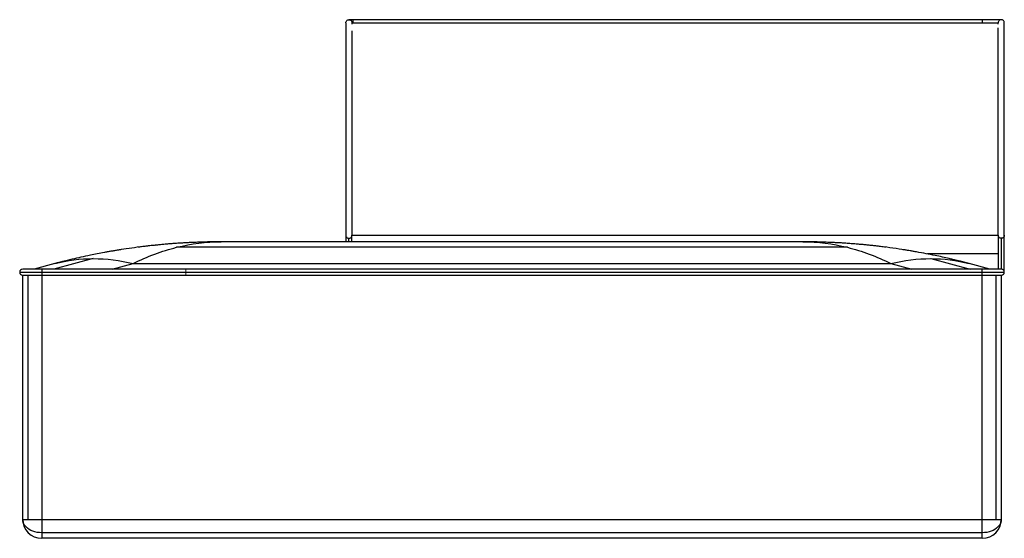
# Model space of a CAD drawing. Header units: millimetres. Extents: x 4806 to 6104, y 0 to 684.
import ezdxf

# ---------------------------------------------------------------- set-up
doc = ezdxf.new("R2010")
doc.units = ezdxf.units.MM

msp = doc.modelspace()

# ---------------------------------------------------------------- linework, layer by layer
at = {"color": 7, "linetype": 'Continuous', "lineweight": 25}
for p, q in [((6100, 684), (5240, 684)), ((5244, 680), (6096, 680)), ((5245, 684), (5245, 680)), ((6075, 684), (6075, 680)), ((5025.2, 389.7), (5025, 389.7)), ((5838.6, 391), (5071.4, 391)), ((5236, 399.7), (5236, 391)), ((5240, 391), (5240, 395.7)), ((5244, 391), (5244, 399.7)), ((5244, 399.7), (6096, 399.7)), ((6096, 399.7), (6096, 355)), ((6100, 395.7), (6100, 355)), ((6104, 351), (6104, 399.7)), ((4975.1, 385.5), (4960.9, 383.8)), ((4984.1, 386.5), (4984.7, 386.6)), ((5897.1, 383.8), (5012.9, 383.8)), ((5949.1, 383.8), (5939.7, 385)), ((4903, 368.9), (4851, 355)), ((4864.8, 365.5), (4852.4, 362.3)), ((6096, 375), (6002.7, 375)), ((6007, 368.9), (6059, 355)), ((6057.6, 362.3), (6043.4, 366)), ((4806, 351), (6104, 351)), ((6100, 355), (4810, 355)), ((4852.4, 362.3), (4825, 355)), ((4835, 355), (4835, 0)), ((4928.1, 355), (4955.4, 362.3)), ((4955.4, 362.3), (5954.6, 362.3)), ((5954.6, 362.3), (5981.9, 355)), ((6085, 355), (6057.6, 362.3)), ((6075, 0), (6075, 355)), ((4810, 347), (6100, 347)), ((4810, 25), (4810, 347)), ((4817.3, 25), (4817.3, 347)), ((6092.7, 347), (6092.7, 25)), ((6100, 347), (6100, 25)), ((4810, 25), (6100, 25)), ((6075, 7.3), (4835, 7.3)), ((6075, 0), (4835, 0))]:
    msp.add_line(p, q, dxfattribs=at)
at = {"color": 142, "linetype": 'Continuous', "lineweight": 18, "true_color": 0x0080c0}
msp.add_line((5025, 355), (5025, 347), dxfattribs=at)
at = {"color": 7, "linetype": 'Continuous', "lineweight": 25, "flags": 128}
for points in [[(4835, 7.3), (4832, 7.5), (4829, 7.8), (4826.1, 8.5), (4823.4, 9.3), (4820.8, 10.5), (4818.4, 11.8), (4816.3, 13.3), (4814.4, 15), (4812.9, 16.8), (4811.6, 18.7), (4810.7, 20.8), (4810.2, 22.9), (4810, 25)], [(6100, 25), (6099.8, 22.9), (6099.3, 20.8), (6098.4, 18.7), (6097.1, 16.8), (6095.6, 15), (6093.7, 13.3), (6091.6, 11.8), (6089.2, 10.5), (6086.6, 9.3), (6083.9, 8.5), (6081, 7.8), (6078, 7.5), (6075, 7.3)]]:
    msp.add_lwpolyline(points, dxfattribs=at)
at = {"color": 7, "linetype": 'Continuous', "lineweight": 25}
for centre, radius, start, end in [((4810, 351), 4, 90, 270), ((6100, 351), 4, 270, 90), ((4835, 25), 25, 180, 270), ((6075, 25), 25, 270, 360)]:
    msp.add_arc(centre, radius, start, end, dxfattribs=at)
for points, knots in [([(5236, 680), (5236, 680.5), (5236.1, 681), (5236.5, 682), (5236.8, 682.5), (5237.5, 683.2), (5238, 683.5), (5239, 683.9), (5239.5, 684), (5240.5, 684), (5241, 683.9), (5242, 683.5), (5242.5, 683.2), (5243.2, 682.5), (5243.5, 682), (5243.9, 681), (5244, 680.5), (5244, 680)], [0, 0, 0, 0, 0.125, 0.125, 0.25, 0.25, 0.375, 0.375, 0.5, 0.5, 0.625, 0.625, 0.75, 0.75, 0.875, 0.875, 1, 1, 1, 1]), ([(5236, 680), (5236, 680), (5236, 676.9), (5236, 669.7), (5236, 667.3), (5236, 666.4), (5236, 664.7), (5236, 660), (5236, 652.1), (5236, 642.3), (5236, 637), (5236, 634.6), (5236, 633), (5236, 632.2), (5236, 624.8), (5236, 617.7), (5236, 602.6), (5236, 594.7), (5236, 578.2), (5236, 561.2), (5236, 540.7), (5236, 527.3), (5236, 521), (5236, 517.9), (5236, 516.7), (5236, 515.8), (5236, 515.4), (5236, 508), (5236, 495.3), (5236, 479.1), (5236, 472.1), (5236, 467.4), (5236, 465), (5236, 458.1), (5236, 451.2), (5236, 443.4), (5236, 440.2), (5236, 438.1), (5236, 437.1), (5236, 431.9), (5236, 426.2), (5236, 421.3), (5236, 419.3), (5236, 419), (5236, 418.2), (5236, 417.1), (5236, 413.5), (5236, 410.6), (5236, 408.7), (5236, 408.1), (5236, 407.7), (5236, 406.8), (5236, 403.8), (5236, 401.8), (5236, 399.7)], [0, 0, 0, 0, 0.125, 0.15625, 0.15625, 0.171875, 0.171875, 0.1875, 0.25, 0.28125, 0.296875, 0.304688, 0.304688, 0.3125, 0.3125, 0.375, 0.375, 0.4375, 0.4375, 0.5, 0.5625, 0.59375, 0.609375, 0.617188, 0.621094, 0.621094, 0.625, 0.625, 0.6875, 0.71875, 0.734375, 0.734375, 0.75, 0.75, 0.78125, 0.796875, 0.804688, 0.804688, 0.8125, 0.8125, 0.84375, 0.859375, 0.859375, 0.863281, 0.863281, 0.867188, 0.875, 0.90625, 0.914063, 0.914063, 0.921875, 0.921875, 0.9375, 1, 1, 1, 1]), ([(5244, 680), (5244, 679.9), (5244, 679.8), (5244, 678.7), (5244, 678.1)], [0, 0, 0, 0, 0.5090557, 1, 1, 1, 1]), ([(6104, 680), (6104, 680.5), (6103.9, 681), (6103.5, 682), (6103.2, 682.5), (6102.5, 683.2), (6102, 683.5), (6101, 683.9), (6100.5, 684), (6099.5, 684), (6099, 683.9), (6098, 683.5), (6097.5, 683.2), (6096.8, 682.5), (6096.5, 682), (6096.1, 681), (6096, 680.5), (6096, 680)], [0, 0, 0, 0, 0.125, 0.125, 0.25, 0.25, 0.375, 0.375, 0.5, 0.5, 0.625, 0.625, 0.75, 0.75, 0.875, 0.875, 1, 1, 1, 1]), ([(6096, 678.1), (6096, 678.7), (6096, 679.8), (6096, 679.9), (6096, 680)], [0, 0, 0, 0, 0.490937, 1, 1, 1, 1]), ([(6104, 399.7), (6104, 401.8), (6104, 403.8), (6104, 406.8), (6104, 407.7), (6104, 408.1), (6104, 408.7), (6104, 410.6), (6104, 413.5), (6104, 417.1), (6104, 418.2), (6104, 419), (6104, 419.3), (6104, 421.3), (6104, 426.2), (6104, 431.9), (6104, 437.1), (6104, 438.1), (6104, 440.2), (6104, 443.4), (6104, 451.2), (6104, 458.1), (6104, 465), (6104, 467.4), (6104, 472.1), (6104, 479.1), (6104, 495.3), (6104, 508), (6104, 515.4), (6104, 515.8), (6104, 516.7), (6104, 517.9), (6104, 521), (6104, 527.3), (6104, 540.7), (6104, 561.2), (6104, 578.2), (6104, 594.7), (6104, 602.6), (6104, 617.7), (6104, 624.8), (6104, 632.2), (6104, 633), (6104, 634.6), (6104, 637), (6104, 642.3), (6104, 652.1), (6104, 660), (6104, 664.7), (6104, 666.4), (6104, 667.3), (6104, 669.7), (6104, 676.9), (6104, 680), (6104, 680)], [0, 0, 0, 0, 0.0625, 0.078125, 0.078125, 0.085938, 0.085938, 0.09375, 0.125, 0.132813, 0.136719, 0.136719, 0.140625, 0.140625, 0.15625, 0.1875, 0.1875, 0.195313, 0.195313, 0.203125, 0.21875, 0.25, 0.25, 0.265625, 0.265625, 0.28125, 0.3125, 0.375, 0.375, 0.378906, 0.378906, 0.382812, 0.390625, 0.40625, 0.4375, 0.5, 0.5625, 0.5625, 0.625, 0.625, 0.6875, 0.6875, 0.695312, 0.695312, 0.703125, 0.71875, 0.75, 0.8125, 0.828125, 0.828125, 0.84375, 0.84375, 0.875, 1, 1, 1, 1]), ([(5244, 669.2), (5244, 668.9), (5244, 667.1), (5244, 662.9), (5244, 656.7), (5244, 649.3), (5244, 640.9), (5244, 631.5), (5244, 621.3), (5244, 610.3), (5244, 598.6), (5244, 586.5), (5244, 574.1), (5244, 561.5), (5244, 549.2), (5244, 537.2), (5244, 525.9), (5244, 515.5), (5244, 505.6), (5244, 495.6), (5244, 485), (5244, 473.9), (5244, 463.3), (5244, 453.5), (5244, 444.5), (5244, 436.7), (5244, 430), (5244, 424.6), (5244, 419.7), (5244, 415.5), (5244, 412.1), (5244, 409.5), (5244, 407.3), (5244, 405.7), (5244, 404.3), (5244, 403.1), (5244, 402), (5244, 400.8), (5244, 400.1), (5244, 399.7)], [0, 0, 0, 0, 0.010502, 0.048332, 0.085852, 0.12326, 0.160766, 0.198581, 0.23625, 0.273705, 0.311186, 0.348868, 0.386439, 0.423265, 0.458953, 0.493068, 0.525139, 0.554729, 0.579715, 0.607475, 0.637097, 0.667741, 0.698693, 0.724488, 0.750224, 0.775957, 0.795098, 0.814151, 0.833326, 0.852123, 0.869739, 0.886224, 0.901716, 0.91755, 0.93106, 0.945713, 0.961858, 0.979841, 1, 1, 1, 1]), ([(6096, 399.7), (6096, 400.1), (6096, 400.8), (6096, 402), (6096, 403.1), (6096, 404.3), (6096, 405.7), (6096, 407.3), (6096, 409.5), (6096, 412.1), (6096, 415.5), (6096, 419.7), (6096, 424.6), (6096, 430), (6096, 436.7), (6096, 444.5), (6096, 453.5), (6096, 463.3), (6096, 473.9), (6096, 485), (6096, 495.6), (6096, 505.6), (6096, 515.5), (6096, 525.9), (6096, 537.2), (6096, 549.2), (6096, 561.5), (6096, 574.1), (6096, 586.5), (6096, 598.6), (6096, 610.3), (6096, 621.3), (6096, 631.5), (6096, 640.9), (6096, 649.3), (6096, 656.6), (6096, 663), (6096, 668.2), (6096, 671.6), (6096, 673), (6096, 673.2)], [0, 0, 0, 0, 0.019418, 0.03674, 0.052291, 0.066405, 0.079419, 0.094671, 0.109593, 0.125472, 0.14244, 0.160545, 0.179015, 0.197368, 0.215805, 0.240592, 0.265381, 0.290228, 0.320042, 0.34956, 0.378093, 0.404831, 0.428899, 0.457401, 0.488293, 0.521153, 0.555529, 0.591001, 0.62719, 0.663487, 0.69959, 0.735668, 0.771951, 0.808376, 0.844503, 0.880536, 0.916676, 0.953115, 0.990198, 1, 1, 1, 1]), ([(5071.4, 391), (5069.3, 391), (5065.2, 391), (5058.6, 390.9), (5051.8, 390.8), (5044.4, 390.6), (5037.2, 390.3), (5030.8, 390), (5025.5, 389.8), (5020.9, 389.5), (5016.6, 389.2), (5012.3, 388.9), (5007.5, 388.6), (5002, 388.2), (4996.2, 387.7), (4990.4, 387.1), (4985.3, 386.6), (4981.1, 386.2), (4977.3, 385.8), (4973.1, 385.3), (4968, 384.7), (4964.3, 384.2), (4962.2, 384)], [0, 0, 0, 0, 0.0587005, 0.1174496, 0.1806539, 0.2496898, 0.3244035, 0.3802783, 0.4292916, 0.4714902, 0.5069706, 0.5436859, 0.587355, 0.6379557, 0.6948597, 0.7495475, 0.7992414, 0.8347839, 0.8674899, 0.9041783, 0.9482179, 1, 1, 1, 1]), ([(5236, 399.7), (5236, 399.2), (5236.1, 398.6), (5236.5, 397.7), (5236.8, 397.3), (5237.5, 396.5), (5238, 396.2), (5239, 395.8), (5239.5, 395.7), (5240, 395.7)], [0, 0, 0, 0, 0.25, 0.25, 0.5, 0.5, 0.75, 0.75, 1, 1, 1, 1]), ([(5240, 395.7), (5240.5, 395.7), (5241, 395.8), (5242, 396.2), (5242.5, 396.5), (5243.2, 397.3), (5243.5, 397.7), (5243.9, 398.6), (5244, 399.2), (5244, 399.7)], [0, 0, 0, 0, 0.25, 0.25, 0.5, 0.5, 0.75, 0.75, 1, 1, 1, 1]), ([(5947.7, 384), (5946.5, 384.1), (5944.2, 384.4), (5940.1, 384.9), (5935.8, 385.4), (5930.8, 386), (5925.7, 386.5), (5920.5, 387.1), (5914.7, 387.6), (5908.5, 388.1), (5901.9, 388.6), (5895.3, 389.1), (5889.7, 389.5), (5885.3, 389.7), (5881.8, 389.9), (5878.9, 390), (5876, 390.2), (5872.9, 390.3), (5869.2, 390.4), (5864.5, 390.6), (5858.8, 390.8), (5852, 390.9), (5845.1, 391), (5840.7, 391), (5838.6, 391)], [0, 0, 0, 0, 0.028783, 0.057206, 0.10261, 0.148859, 0.195612, 0.243382, 0.295445, 0.351241, 0.411523, 0.473052, 0.52653, 0.564534, 0.596797, 0.623397, 0.649263, 0.67927, 0.713419, 0.751704, 0.811074, 0.874665, 0.938022, 1, 1, 1, 1]), ([(6100, 395.7), (6099.5, 395.7), (6099, 395.8), (6098, 396.2), (6097.5, 396.5), (6096.8, 397.3), (6096.5, 397.7), (6096.1, 398.6), (6096, 399.2), (6096, 399.7)], [0, 0, 0, 0, 0.25, 0.25, 0.5, 0.5, 0.75, 0.75, 1, 1, 1, 1]), ([(6104, 399.7), (6104, 399.2), (6103.9, 398.6), (6103.5, 397.7), (6103.2, 397.3), (6102.5, 396.5), (6102, 396.2), (6101, 395.8), (6100.5, 395.7), (6100, 395.7)], [0, 0, 0, 0, 0.25, 0.25, 0.5, 0.5, 0.75, 0.75, 1, 1, 1, 1]), ([(4939.8, 380.8), (4939.3, 380.7), (4938.3, 380.5), (4936.5, 380.2), (4934.4, 379.9), (4932.1, 379.5), (4929.8, 379.1), (4926.6, 378.6), (4922.6, 377.9), (4916.2, 376.7), (4908.4, 375.2), (4898, 373.1), (4887, 370.8), (4877.9, 368.7), (4871.8, 367.2), (4868.4, 366.4), (4864.4, 365.4), (4859.6, 364.2), (4856, 363.3), (4854, 362.7)], [0, 0, 0, 0, 0.031053, 0.056794, 0.080241, 0.1037, 0.129874, 0.158773, 0.209704, 0.267384, 0.37743, 0.483149, 0.628772, 0.76273, 0.802075, 0.840172, 0.883511, 0.936669, 1, 1, 1, 1]), ([(4960.9, 383.8), (4956.1, 383.1), (4947, 381.9), (4937.8, 380.4), (4933.5, 379.7)], [0, 0, 0, 0, 0.52334, 1, 1, 1, 1]), ([(4983.8, 386.5), (4983.8, 386.5), (4983.8, 386.5), (4984.1, 386.5), (4984.1, 386.5)], [0, 0, 0, 0, 0.803071, 1, 1, 1, 1]), ([(5979.8, 379.2), (5975, 380), (5964.8, 381.7), (5954.5, 383.1), (5949.1, 383.8)], [0, 0, 0, 0, 0.466674, 1, 1, 1, 1]), ([(6056, 362.7), (6054.4, 363.2), (6051.5, 363.9), (6047.8, 364.9), (6045, 365.6), (6042.7, 366.1), (6039.8, 366.8), (6036.1, 367.7), (6030, 369.2), (6022.2, 371), (6012, 373.2), (6000.8, 375.4), (5991.2, 377.2), (5984.2, 378.4), (5980.1, 379.1), (5976.7, 379.7), (5974.1, 380.1), (5972.4, 380.4), (5971, 380.6), (5970.5, 380.7), (5970.3, 380.7)], [0, 0, 0, 0, 0.050698, 0.090845, 0.120768, 0.145019, 0.170068, 0.2218, 0.276831, 0.381851, 0.495218, 0.631609, 0.769989, 0.81645, 0.863002, 0.905254, 0.932746, 0.957224, 0.979364, 1, 1, 1, 1])]:
    msp.add_open_spline(points, degree=3, knots=knots, dxfattribs=at)
for points in [[(5012.9, 383.8), (5032.3, 388.6), (5051.8, 391), (5071.4, 391)], [(5838.6, 391), (5858.2, 391), (5877.7, 388.6), (5897.1, 383.8)], [(4955.4, 362.3), (4974.3, 371.8), (4993.5, 379), (5012.9, 383.8)], [(5897.1, 383.8), (5916.5, 379), (5935.7, 371.8), (5954.6, 362.3)], [(4852.4, 362.3), (4868.8, 366.7), (4885.8, 368.9), (4903, 368.9)], [(4903, 368.9), (4920.3, 368.9), (4937.9, 366.7), (4955.4, 362.3)], [(5954.6, 362.3), (5972.1, 366.7), (5989.7, 368.9), (6007, 368.9)], [(6007, 368.9), (6024.2, 368.9), (6041.2, 366.7), (6057.6, 362.3)]]:
    msp.add_open_spline(points, degree=3, dxfattribs=at)

doc.saveas('drawing.dxf')
